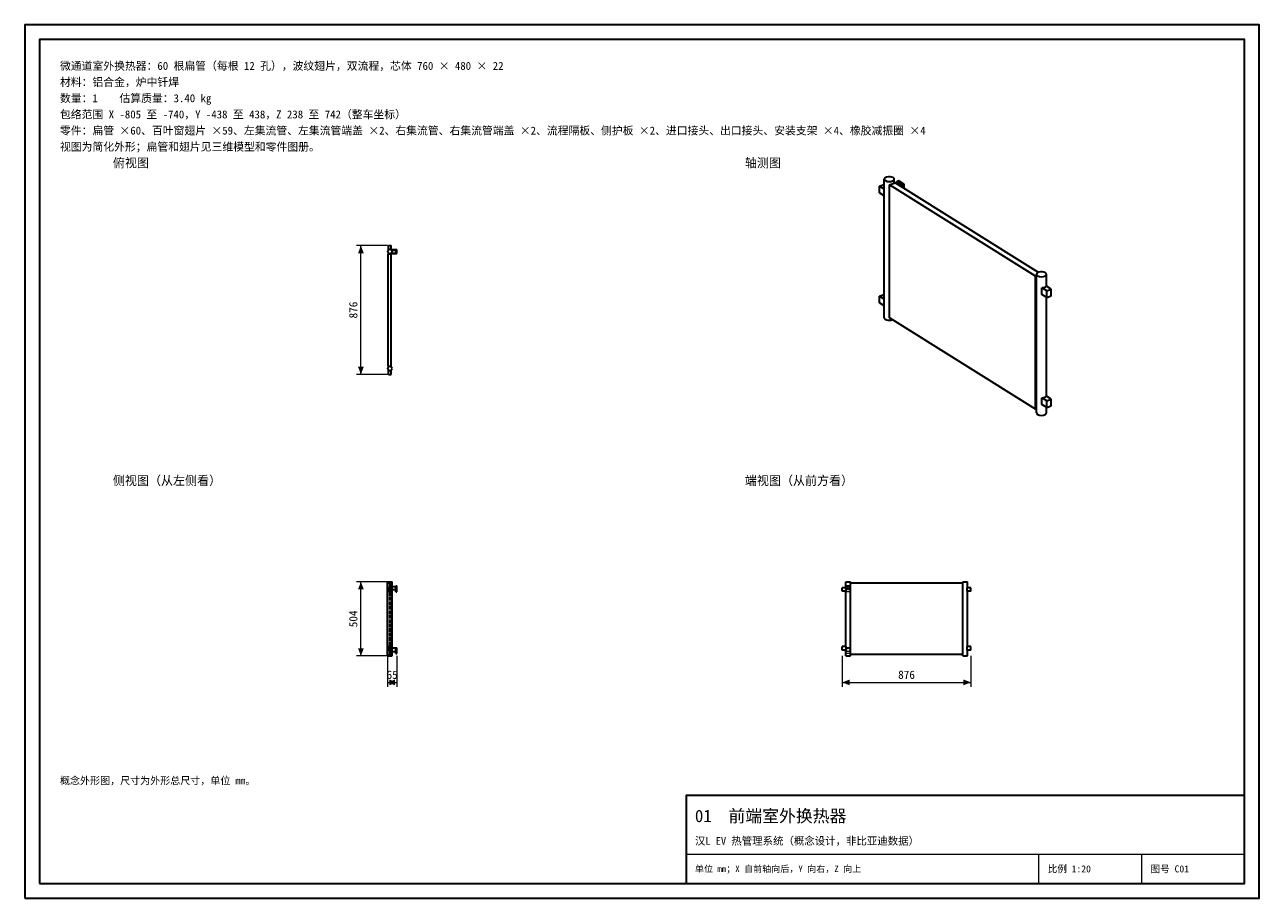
# Model space of a CAD drawing. Header units: millimetres. Extents: x 0 to 420, y 0 to 297.
import ezdxf
from ezdxf.enums import TextEntityAlignment as Align

# ---------------------------------------------------------------- set-up
doc = ezdxf.new("R2010")
doc.units = ezdxf.units.MM
doc.linetypes.add('DASHED', pattern=[1.524, 1.27, -0.254])
for name, color, linetype, lineweight, true_color in [('DIM', 7, 'Continuous', 18, 0x1e5aa0), ('FRAME', 7, 'Continuous', 35, 0x3c3c3c), ('HIDDEN', 7, 'DASHED', 13, 0x969696), ('OUTLINE', 7, 'Continuous', 35, 0x141414), ('TEXT', 7, 'Continuous', 18, 0x141414), ('THIN', 7, 'Continuous', 13, 0x6e6e6e)]:
    doc.layers.add(name, color=color, linetype=linetype, lineweight=lineweight, true_color=true_color)
doc.styles.add('ZH', font='simsun.ttc')

msp = doc.modelspace()

# ---------------------------------------------------------------- hatches: boundary and pattern name
at = {"layer": 'DIM'}
for points in [[(114.38, 221.9), (113.39, 219.3), (115.36, 219.3)], [(114.38, 178.1), (115.36, 180.7), (113.39, 180.7)], [(114.38, 107.6), (113.39, 105), (115.36, 105)], [(114.38, 82.4), (115.36, 85), (113.39, 85)], [(123.38, 73.4), (125.97, 72.41), (125.97, 74.39)], [(126.62, 73.4), (124.03, 74.39), (124.03, 72.41)], [(278.1, 73.4), (280.7, 72.41), (280.7, 74.39)], [(321.9, 73.4), (319.3, 74.39), (319.3, 72.41)]]:
    msp.add_hatch(color=7, dxfattribs=at).paths.add_polyline_path(points)

# ---------------------------------------------------------------- linework, layer by layer
for points in [[(123.38, 221.9), (112.88, 221.9)], [(114.38, 178.1), (114.38, 221.9)], [(123.38, 178.1), (112.88, 178.1)], [(123.38, 107.6), (112.88, 107.6)], [(114.38, 82.4), (114.38, 107.6)], [(123.38, 82.4), (112.88, 82.4)], [(123.38, 82.4), (123.38, 71.9)], [(126.62, 82.4), (126.62, 71.9)], [(278.1, 82.4), (278.1, 71.9)], [(321.9, 82.4), (321.9, 71.9)], [(123.38, 73.4), (126.62, 73.4)], [(278.1, 73.4), (321.9, 73.4)]]:
    msp.add_lwpolyline(points, dxfattribs=at)
at = {"layer": 'FRAME'}
for points in [[(0, 0), (420, 0), (420, 297), (0, 297)], [(5, 5), (415, 5), (415, 292), (5, 292)], [(225, 5), (415, 5), (415, 35), (225, 35)]]:
    msp.add_lwpolyline(points, close=True, dxfattribs=at)
at = {"layer": 'HIDDEN'}
for points in [[(124.97, 219.9), (124.58, 220.59), (123.78, 220.59), (123.38, 219.9), (123.78, 219.21), (124.58, 219.21), (124.97, 219.9)], [(123.62, 180.9), (123.62, 219.1)], [(123.62, 219.1), (124.17, 219.1)], [(123.72, 221.9), (124.62, 221.9)], [(123.72, 220.6), (123.72, 221.9)], [(123.72, 221.9), (124.62, 221.9)], [(123.72, 220.6), (123.72, 221.9)], [(123.72, 221.9), (124.62, 221.9)], [(123.72, 220.6), (123.72, 221.9)], [(123.72, 220.6), (123.79, 220.6)], [(123.72, 220.6), (123.79, 220.6)], [(123.72, 220.6), (123.79, 220.6)], [(124.56, 220.6), (124.44, 220.66), (124.31, 220.69), (124.17, 220.7), (124.04, 220.69), (123.91, 220.66), (123.79, 220.6)], [(124.56, 220.6), (124.44, 220.66), (124.31, 220.69), (124.17, 220.7), (124.04, 220.69), (123.91, 220.66), (123.79, 220.6)], [(124.56, 220.6), (124.44, 220.66), (124.31, 220.69), (124.17, 220.7), (124.04, 220.69), (123.91, 220.66), (123.79, 220.6)], [(124.56, 220.6), (124.44, 220.66), (124.31, 220.69), (124.17, 220.7), (124.04, 220.69), (123.91, 220.66), (123.79, 220.6)], [(124.17, 219.1), (124.72, 219.1)], [(124.56, 220.6), (124.62, 220.6)], [(124.56, 220.6), (124.62, 220.6)], [(124.56, 220.6), (124.62, 220.6)], [(124.62, 220.6), (124.62, 221.9)], [(124.62, 220.6), (124.62, 221.9)], [(124.62, 220.6), (124.62, 221.9)], [(124.97, 219.9), (124.97, 220.03), (124.94, 220.15), (124.89, 220.27), (124.82, 220.37), (124.74, 220.47), (124.64, 220.55)], [(124.64, 220.55), (124.74, 220.47), (124.82, 220.37), (124.89, 220.27), (124.94, 220.15), (124.97, 220.03), (124.97, 219.9)], [(124.97, 219.9), (124.97, 219.77), (124.94, 219.65), (124.89, 219.53), (124.82, 219.43), (124.74, 219.33), (124.64, 219.25)], [(124.64, 219.25), (124.74, 219.33), (124.82, 219.43), (124.89, 219.53), (124.94, 219.65), (124.97, 219.77), (124.97, 219.9)], [(124.72, 180.9), (124.72, 219.1)], [(124.97, 219.9), (124.97, 220), (124.95, 220.1), (124.92, 220.2), (124.88, 220.29), (124.82, 220.37), (124.76, 220.45)], [(124.76, 219.35), (124.82, 219.43), (124.88, 219.51), (124.92, 219.6), (124.95, 219.7), (124.97, 219.8), (124.97, 219.9)], [(124.97, 219.94), (124.97, 219.93), (124.97, 219.93), (124.97, 219.92), (124.97, 219.91), (124.97, 219.91), (124.97, 219.9)], [(126.22, 219.2), (126.22, 220.6)], [(126.22, 219.2), (126.22, 220.6)], [(126.22, 220.6), (126.62, 220.6)], [(126.22, 220.6), (126.62, 220.6)], [(126.22, 219.2), (126.22, 220.6)], [(126.22, 220.6), (126.62, 220.6)], [(126.22, 219.25), (126.22, 219.47), (126.22, 219.68), (126.22, 219.9), (126.22, 220.12), (126.22, 220.33), (126.22, 220.55)], [(126.22, 220.55), (126.22, 220.44), (126.22, 220.33), (126.22, 220.22), (126.22, 220.12), (126.22, 220.01), (126.22, 219.9)], [(126.22, 219.35), (126.22, 219.53), (126.22, 219.72), (126.22, 219.9), (126.22, 220.08), (126.22, 220.27), (126.22, 220.45)], [(126.22, 220.45), (126.22, 220.36), (126.22, 220.27), (126.22, 220.18), (126.22, 220.08), (126.22, 219.99), (126.22, 219.9)], [(126.22, 219.9), (126.22, 219.79), (126.22, 219.68), (126.22, 219.57), (126.22, 219.47), (126.22, 219.36), (126.22, 219.25)], [(126.22, 219.9), (126.22, 219.81), (126.22, 219.72), (126.22, 219.62), (126.22, 219.53), (126.22, 219.44), (126.22, 219.35)], [(126.22, 219.2), (126.62, 219.2)], [(126.22, 219.2), (126.62, 219.2)], [(126.22, 219.2), (126.62, 219.2)], [(126.62, 219.2), (126.62, 220.6)], [(126.62, 219.2), (126.62, 220.6)], [(126.62, 219.2), (126.62, 220.6)], [(124.97, 180.1), (124.58, 180.79), (123.78, 180.79), (123.38, 180.1), (123.78, 179.41), (124.58, 179.41), (124.97, 180.1)], [(123.62, 180.9), (124.17, 180.9)], [(124.17, 180.9), (124.72, 180.9)], [(123.72, 179.4), (123.79, 179.4)], [(123.72, 178.1), (123.72, 179.4)], [(123.72, 179.4), (123.79, 179.4)], [(123.72, 178.1), (123.72, 179.4)], [(123.72, 179.4), (123.79, 179.4)], [(123.72, 178.1), (123.72, 179.4)], [(123.72, 178.1), (124.62, 178.1)], [(123.72, 178.1), (124.62, 178.1)], [(123.72, 178.1), (124.62, 178.1)], [(123.79, 179.4), (123.91, 179.34), (124.04, 179.31), (124.17, 179.3), (124.31, 179.31), (124.44, 179.34), (124.56, 179.4)], [(123.79, 179.4), (123.91, 179.34), (124.04, 179.31), (124.17, 179.3), (124.31, 179.31), (124.44, 179.34), (124.56, 179.4)], [(123.79, 179.4), (123.91, 179.34), (124.04, 179.31), (124.17, 179.3), (124.31, 179.31), (124.44, 179.34), (124.56, 179.4)], [(123.79, 179.4), (123.91, 179.34), (124.04, 179.31), (124.17, 179.3), (124.31, 179.31), (124.44, 179.34), (124.56, 179.4)], [(124.56, 179.4), (124.62, 179.4)], [(124.56, 179.4), (124.62, 179.4)], [(124.56, 179.4), (124.62, 179.4)], [(124.62, 178.1), (124.62, 179.4)], [(124.62, 178.1), (124.62, 179.4)], [(124.62, 178.1), (124.62, 179.4)], [(124.97, 107.6), (124.71, 107.6), (124.44, 107.6), (124.17, 107.6), (123.91, 107.6), (123.64, 107.6), (123.38, 107.6)], [(123.38, 107.6), (123.64, 107.6), (123.91, 107.6), (124.17, 107.6), (124.44, 107.6), (124.71, 107.6), (124.97, 107.6)], [(124.97, 107.6), (124.71, 107.6), (124.44, 107.6), (124.17, 107.6), (123.91, 107.6), (123.64, 107.6), (123.38, 107.6)], [(123.38, 82.4), (123.38, 107.6)], [(123.62, 82.9), (123.62, 107.1)], [(123.62, 82.9), (123.62, 107.1)], [(123.62, 107.1), (124.17, 107.1)], [(123.62, 107.1), (124.17, 107.1)], [(123.72, 105.6), (123.79, 105.6)], [(123.72, 104.4), (123.72, 105.6)], [(123.72, 105.6), (124.62, 105.6)], [(123.72, 104.4), (123.72, 105.6)], [(123.72, 105.6), (123.79, 105.6)], [(123.72, 104.4), (123.72, 105.6)], [(123.79, 104.4), (123.79, 105.6)], [(124.56, 105.6), (124.43, 105.6), (124.3, 105.6), (124.17, 105.6), (124.05, 105.6), (123.92, 105.6), (123.79, 105.6)], [(123.79, 105.6), (123.92, 105.6), (124.05, 105.6), (124.17, 105.6), (124.3, 105.6), (124.43, 105.6), (124.56, 105.6)], [(123.79, 104.4), (123.79, 105.6)], [(124.17, 82.9), (124.17, 107.1)], [(124.17, 82.9), (124.17, 107.1)], [(124.17, 107.1), (124.72, 107.1)], [(124.17, 107.1), (124.72, 107.1)], [(124.56, 104.4), (124.56, 105.6)], [(124.56, 105.6), (124.62, 105.6)], [(124.56, 104.4), (124.56, 105.6)], [(124.56, 105.6), (124.62, 105.6)], [(124.62, 104.4), (124.62, 105.6)], [(124.62, 104.4), (124.62, 105.6)], [(124.62, 104.4), (124.62, 105.6)], [(124.72, 82.9), (124.72, 107.1)], [(124.72, 82.9), (124.72, 107.1)], [(124.97, 106.05), (124.87, 105.88), (124.79, 105.7), (124.76, 105.5), (124.79, 105.3), (124.87, 105.12), (124.97, 104.95)], [(124.97, 104.95), (124.87, 105.12), (124.79, 105.3), (124.76, 105.5), (124.79, 105.7), (124.87, 105.88), (124.97, 106.05)], [(124.97, 106.05), (124.97, 107.6)], [(126.22, 104.2), (126.22, 106.2)], [(126.22, 106.2), (126.62, 106.2)], [(126.22, 106.05), (126.22, 105.87), (126.22, 105.68), (126.22, 105.5), (126.22, 105.32), (126.22, 105.13), (126.22, 104.95)], [(126.22, 104.95), (126.22, 105.13), (126.22, 105.32), (126.22, 105.5), (126.22, 105.68), (126.22, 105.87), (126.22, 106.05)], [(126.62, 104.2), (126.62, 106.2)], [(279.4, 105.6), (278.1, 105.6)], [(278.1, 104.4), (278.1, 105.6)], [(280.1, 107.6), (279.97, 107.6), (279.83, 107.6), (279.7, 107.6), (279.57, 107.6), (279.43, 107.6), (279.3, 107.6)], [(279.4, 105.6), (279.38, 105.6), (279.37, 105.6), (279.35, 105.6), (279.33, 105.6), (279.32, 105.6), (279.3, 105.6)], [(279.3, 105.6), (279.32, 105.6), (279.33, 105.6), (279.35, 105.6), (279.37, 105.6), (279.38, 105.6), (279.4, 105.6)], [(280.8, 106.2), (279.4, 106.2)], [(279.4, 104.2), (279.4, 106.2)], [(280.8, 106.2), (279.4, 106.2)], [(279.4, 104.2), (279.4, 106.2)], [(279.4, 104.4), (279.4, 105.6)], [(279.4, 104.4), (279.4, 105.6)], [(279.4, 104.4), (279.4, 105.6)], [(280.1, 104.95), (279.83, 105.02), (279.62, 105.22), (279.55, 105.5), (279.62, 105.78), (279.83, 105.98), (280.1, 106.05)], [(280.08, 106.05), (280.57, 105.79), (280.58, 105.24), (280.12, 104.95), (279.63, 105.21), (279.62, 105.76), (280.08, 106.05)], [(280.9, 107.6), (280.77, 107.6), (280.63, 107.6), (280.5, 107.6), (280.37, 107.6), (280.23, 107.6), (280.1, 107.6)], [(280.1, 106.05), (280.37, 105.98), (280.58, 105.78), (280.65, 105.5), (280.58, 105.22), (280.37, 105.02), (280.1, 104.95)], [(280.8, 104.2), (280.8, 106.2)], [(280.8, 104.2), (280.8, 106.2)], [(280.9, 82.9), (280.9, 107.1)], [(319.1, 107.1), (280.9, 107.1)], [(280.9, 82.9), (280.9, 107.1)], [(319.9, 107.6), (319.77, 107.6), (319.63, 107.6), (319.5, 107.6), (319.37, 107.6), (319.23, 107.6), (319.1, 107.6)], [(319.1, 82.9), (319.1, 107.1)], [(319.1, 82.9), (319.1, 107.1)], [(320.7, 107.6), (320.57, 107.6), (320.43, 107.6), (320.3, 107.6), (320.17, 107.6), (320.03, 107.6), (319.9, 107.6)], [(320.6, 104.4), (320.6, 105.6)], [(320.6, 105.6), (320.62, 105.6), (320.63, 105.6), (320.65, 105.6), (320.67, 105.6), (320.68, 105.6), (320.7, 105.6)], [(320.7, 105.6), (320.68, 105.6), (320.67, 105.6), (320.65, 105.6), (320.63, 105.6), (320.62, 105.6), (320.6, 105.6)], [(320.6, 104.4), (320.6, 105.6)], [(320.6, 104.4), (320.6, 105.6)], [(321.9, 105.6), (320.6, 105.6)], [(321.9, 104.4), (321.9, 105.6)], [(123.72, 104.4), (124.62, 104.4)], [(123.72, 104.4), (123.79, 104.4)], [(123.72, 104.4), (123.79, 104.4)], [(124.56, 104.4), (124.43, 104.4), (124.3, 104.4), (124.17, 104.4), (124.05, 104.4), (123.92, 104.4), (123.79, 104.4)], [(123.79, 104.4), (123.92, 104.4), (124.05, 104.4), (124.17, 104.4), (124.3, 104.4), (124.43, 104.4), (124.56, 104.4)], [(124.56, 104.4), (124.62, 104.4)], [(124.56, 104.4), (124.62, 104.4)], [(124.97, 85.15), (124.97, 104.95)], [(126.22, 104.2), (126.62, 104.2)], [(279.4, 104.4), (278.1, 104.4)], [(279.4, 104.4), (279.38, 104.4), (279.37, 104.4), (279.35, 104.4), (279.33, 104.4), (279.32, 104.4), (279.3, 104.4)], [(279.3, 104.4), (279.32, 104.4), (279.33, 104.4), (279.35, 104.4), (279.37, 104.4), (279.38, 104.4), (279.4, 104.4)], [(280.8, 104.2), (279.4, 104.2)], [(280.8, 104.2), (279.4, 104.2)], [(320.6, 104.4), (320.62, 104.4), (320.63, 104.4), (320.65, 104.4), (320.67, 104.4), (320.68, 104.4), (320.7, 104.4)], [(320.7, 104.4), (320.68, 104.4), (320.67, 104.4), (320.65, 104.4), (320.63, 104.4), (320.62, 104.4), (320.6, 104.4)], [(321.9, 104.4), (320.6, 104.4)], [(123.72, 85.6), (123.79, 85.6)], [(123.72, 84.4), (123.72, 85.6)], [(123.72, 85.6), (124.62, 85.6)], [(123.72, 84.4), (123.72, 85.6)], [(123.72, 85.6), (123.79, 85.6)], [(123.72, 84.4), (123.72, 85.6)], [(123.72, 84.4), (124.62, 84.4)], [(123.72, 84.4), (123.79, 84.4)], [(123.72, 84.4), (123.79, 84.4)], [(123.79, 84.4), (123.79, 85.6)], [(124.56, 85.6), (124.43, 85.6), (124.3, 85.6), (124.17, 85.6), (124.05, 85.6), (123.92, 85.6), (123.79, 85.6)], [(123.79, 85.6), (123.92, 85.6), (124.05, 85.6), (124.17, 85.6), (124.3, 85.6), (124.43, 85.6), (124.56, 85.6)], [(123.79, 84.4), (123.79, 85.6)], [(124.56, 84.4), (124.43, 84.4), (124.3, 84.4), (124.17, 84.4), (124.05, 84.4), (123.92, 84.4), (123.79, 84.4)], [(123.79, 84.4), (123.92, 84.4), (124.05, 84.4), (124.17, 84.4), (124.3, 84.4), (124.43, 84.4), (124.56, 84.4)], [(124.56, 84.4), (124.56, 85.6)], [(124.56, 85.6), (124.62, 85.6)], [(124.56, 84.4), (124.56, 85.6)], [(124.56, 85.6), (124.62, 85.6)], [(124.56, 84.4), (124.62, 84.4)], [(124.56, 84.4), (124.62, 84.4)], [(124.62, 84.4), (124.62, 85.6)], [(124.62, 84.4), (124.62, 85.6)], [(124.62, 84.4), (124.62, 85.6)], [(124.97, 83.85), (124.82, 84.05), (124.7, 84.26), (124.64, 84.5), (124.7, 84.74), (124.82, 84.95), (124.97, 85.15)], [(124.97, 85.15), (124.82, 84.95), (124.7, 84.74), (124.64, 84.5), (124.7, 84.26), (124.82, 84.05), (124.97, 83.85)], [(126.22, 83.2), (126.22, 85.2)], [(126.22, 85.2), (126.62, 85.2)], [(126.22, 85.15), (126.22, 84.93), (126.22, 84.72), (126.22, 84.5), (126.22, 84.28), (126.22, 84.07), (126.22, 83.85)], [(126.22, 83.85), (126.22, 84.07), (126.22, 84.28), (126.22, 84.5), (126.22, 84.72), (126.22, 84.93), (126.22, 85.15)], [(126.62, 83.2), (126.62, 85.2)], [(279.4, 85.6), (278.1, 85.6)], [(278.1, 84.4), (278.1, 85.6)], [(279.4, 84.4), (278.1, 84.4)], [(279.4, 85.6), (279.38, 85.6), (279.37, 85.6), (279.35, 85.6), (279.33, 85.6), (279.32, 85.6), (279.3, 85.6)], [(279.3, 85.6), (279.32, 85.6), (279.33, 85.6), (279.35, 85.6), (279.37, 85.6), (279.38, 85.6), (279.4, 85.6)], [(279.4, 84.4), (279.38, 84.4), (279.37, 84.4), (279.35, 84.4), (279.33, 84.4), (279.32, 84.4), (279.3, 84.4)], [(279.3, 84.4), (279.32, 84.4), (279.33, 84.4), (279.35, 84.4), (279.37, 84.4), (279.38, 84.4), (279.4, 84.4)], [(279.4, 84.4), (279.4, 85.6)], [(279.4, 84.4), (279.4, 85.6)], [(279.4, 84.4), (279.4, 85.6)], [(280.8, 85.2), (279.4, 85.2)], [(279.4, 83.2), (279.4, 85.2)], [(280.8, 85.2), (279.4, 85.2)], [(279.4, 83.2), (279.4, 85.2)], [(280.1, 83.85), (279.77, 83.94), (279.54, 84.17), (279.45, 84.5), (279.54, 84.82), (279.77, 85.06), (280.1, 85.15)], [(280.1, 85.15), (280.66, 84.82), (280.66, 84.17), (280.1, 83.85), (279.54, 84.17), (279.54, 84.82), (280.1, 85.15)], [(280.1, 85.15), (280.42, 85.06), (280.66, 84.82), (280.75, 84.5), (280.66, 84.17), (280.42, 83.94), (280.1, 83.85)], [(280.8, 83.2), (280.8, 85.2)], [(280.8, 83.2), (280.8, 85.2)], [(320.6, 84.4), (320.6, 85.6)], [(320.6, 85.6), (320.62, 85.6), (320.63, 85.6), (320.65, 85.6), (320.67, 85.6), (320.68, 85.6), (320.7, 85.6)], [(320.7, 85.6), (320.68, 85.6), (320.67, 85.6), (320.65, 85.6), (320.63, 85.6), (320.62, 85.6), (320.6, 85.6)], [(320.6, 84.4), (320.6, 85.6)], [(320.6, 84.4), (320.6, 85.6)], [(321.9, 85.6), (320.6, 85.6)], [(320.6, 84.4), (320.62, 84.4), (320.63, 84.4), (320.65, 84.4), (320.67, 84.4), (320.68, 84.4), (320.7, 84.4)], [(320.7, 84.4), (320.68, 84.4), (320.67, 84.4), (320.65, 84.4), (320.63, 84.4), (320.62, 84.4), (320.6, 84.4)], [(321.9, 84.4), (320.6, 84.4)], [(321.9, 84.4), (321.9, 85.6)], [(124.97, 82.4), (124.71, 82.4), (124.44, 82.4), (124.17, 82.4), (123.91, 82.4), (123.64, 82.4), (123.38, 82.4)], [(123.38, 82.4), (123.64, 82.4), (123.91, 82.4), (124.17, 82.4), (124.44, 82.4), (124.71, 82.4), (124.97, 82.4)], [(124.97, 82.4), (124.71, 82.4), (124.44, 82.4), (124.17, 82.4), (123.91, 82.4), (123.64, 82.4), (123.38, 82.4)], [(123.62, 82.9), (124.17, 82.9)], [(123.62, 82.9), (124.17, 82.9)], [(124.17, 82.9), (124.72, 82.9)], [(124.17, 82.9), (124.72, 82.9)], [(124.97, 82.4), (124.97, 83.85)], [(126.22, 83.2), (126.62, 83.2)], [(280.1, 82.4), (279.97, 82.4), (279.83, 82.4), (279.7, 82.4), (279.57, 82.4), (279.43, 82.4), (279.3, 82.4)], [(280.8, 83.2), (279.4, 83.2)], [(280.8, 83.2), (279.4, 83.2)], [(280.9, 82.4), (280.77, 82.4), (280.63, 82.4), (280.5, 82.4), (280.37, 82.4), (280.23, 82.4), (280.1, 82.4)], [(319.1, 82.9), (280.9, 82.9)], [(319.9, 82.4), (319.77, 82.4), (319.63, 82.4), (319.5, 82.4), (319.37, 82.4), (319.23, 82.4), (319.1, 82.4)], [(320.7, 82.4), (320.57, 82.4), (320.43, 82.4), (320.3, 82.4), (320.17, 82.4), (320.03, 82.4), (319.9, 82.4)]]:
    msp.add_lwpolyline(points, dxfattribs=at)
at = {"layer": 'OUTLINE'}
for points in [[(295.47, 245), (294.94, 245.22), (294.37, 245.31), (293.8, 245.31), (293.23, 245.2), (292.71, 244.96), (292.41, 244.5)], [(292.41, 244.5), (292.8, 243.98), (293.44, 243.75), (294.12, 243.68), (294.8, 243.75), (295.43, 243.98), (295.82, 244.5)], [(292.41, 197.37), (292.41, 244.5)], [(295.82, 244.5), (295.81, 244.6), (295.77, 244.7), (295.71, 244.79), (295.64, 244.87), (295.56, 244.94), (295.47, 245)], [(295.82, 243.16), (295.82, 244.5)], [(296.67, 243.73), (297.35, 243.98)], [(298.49, 242.59), (296.67, 243.73)], [(296.67, 242.89), (296.67, 243.73)], [(299.17, 242.84), (297.35, 243.98)], [(290.76, 242.1), (292.28, 242.67)], [(292.41, 241.07), (290.76, 242.1)], [(290.76, 239.86), (290.76, 242.1)], [(292.41, 238.82), (290.76, 239.86)], [(292.41, 242.58), (292.28, 242.67)], [(294.23, 242.57), (295.16, 242.91)], [(343.91, 211.5), (294.23, 242.57)], [(294.23, 197.31), (294.23, 242.57)], [(295.16, 242.91), (296.09, 243.26)], [(344.83, 212.77), (296.09, 243.26)], [(296.8, 242.81), (297.18, 242.96)], [(297.18, 242.96), (297.25, 242.97), (297.32, 242.98), (297.39, 242.97), (297.46, 242.95), (297.52, 242.92), (297.58, 242.88)], [(297.58, 242.88), (297.74, 242.76), (297.87, 242.62), (297.98, 242.46), (298.08, 242.29), (298.16, 242.11), (298.22, 241.92)], [(298.49, 242.59), (299.17, 242.84)], [(298.49, 241.75), (298.49, 242.59)], [(299.17, 241.33), (299.17, 242.84)], [(124.97, 219.9), (124.58, 220.59), (123.78, 220.59), (123.38, 219.9), (123.78, 219.21), (124.58, 219.21), (124.97, 219.9)], [(123.62, 180.9), (123.62, 219.1)], [(123.62, 219.1), (124.17, 219.1)], [(123.72, 221.9), (124.62, 221.9)], [(123.72, 220.6), (123.72, 221.9)], [(123.72, 220.6), (123.79, 220.6)], [(124.17, 219.1), (124.72, 219.1)], [(124.56, 220.6), (124.62, 220.6)], [(124.62, 220.6), (124.62, 221.9)], [(124.64, 220.55), (126.22, 220.55)], [(124.64, 219.25), (126.22, 219.25)], [(124.72, 180.9), (124.72, 219.1)], [(124.76, 220.45), (124.82, 220.38), (124.87, 220.3), (124.91, 220.21), (124.94, 220.12), (124.96, 220.03), (124.97, 219.94)], [(124.76, 220.45), (126.22, 220.45)], [(124.97, 219.9), (124.97, 219.8), (124.95, 219.7), (124.92, 219.6), (124.88, 219.51), (124.82, 219.43), (124.76, 219.35)], [(124.76, 219.35), (126.22, 219.35)], [(126.22, 219.2), (126.22, 220.6)], [(126.22, 220.6), (126.62, 220.6)], [(126.22, 219.2), (126.62, 219.2)], [(126.62, 219.2), (126.62, 220.6)], [(343.91, 211.5), (344.18, 211.6)], [(343.91, 166.24), (343.91, 211.5)], [(347.23, 212.63), (346.7, 212.85), (346.14, 212.94), (345.56, 212.93), (345, 212.83), (344.48, 212.59), (344.18, 212.13)], [(344.18, 212.13), (344.57, 211.6), (345.2, 211.37), (345.88, 211.31), (346.56, 211.37), (347.2, 211.6), (347.59, 212.13)], [(344.18, 165), (344.18, 212.13)], [(347.59, 212.13), (347.57, 212.23), (347.54, 212.33), (347.48, 212.42), (347.4, 212.5), (347.32, 212.57), (347.23, 212.63)], [(347.59, 208.08), (347.59, 212.13)], [(346.03, 207.54), (346.14, 207.57)], [(347.72, 206.48), (346.03, 207.54)], [(346.03, 205.29), (346.03, 207.54)], [(346.14, 207.57), (346.37, 207.6), (346.61, 207.64), (346.84, 207.71), (347.06, 207.79), (347.27, 207.91), (347.45, 208.06)], [(347.45, 208.06), (347.55, 208.1)], [(349.24, 207.04), (347.55, 208.1)], [(347.72, 206.48), (349.24, 207.04)], [(347.72, 204.23), (347.72, 206.48)], [(349.24, 204.8), (349.24, 207.04)], [(290.76, 204.7), (292.28, 205.27)], [(292.41, 203.67), (290.76, 204.7)], [(290.76, 202.46), (290.76, 204.7)], [(292.41, 201.42), (290.76, 202.46)], [(292.41, 205.18), (292.28, 205.27)], [(347.72, 204.23), (346.03, 205.29)], [(347.59, 170.67), (347.59, 204.32)], [(347.72, 204.23), (349.24, 204.8)], [(292.41, 197.37), (292.67, 196.94), (293.13, 196.7), (293.63, 196.59), (294.15, 196.55), (294.67, 196.6), (295.17, 196.73)], [(343.91, 166.24), (294.23, 197.31)], [(124.97, 180.1), (124.58, 180.79), (123.78, 180.79), (123.38, 180.1), (123.78, 179.41), (124.58, 179.41), (124.97, 180.1)], [(123.62, 180.9), (124.17, 180.9)], [(124.17, 180.9), (124.72, 180.9)], [(123.72, 179.4), (123.79, 179.4)], [(123.72, 178.1), (123.72, 179.4)], [(123.72, 178.1), (124.62, 178.1)], [(124.56, 179.4), (124.62, 179.4)], [(124.62, 178.1), (124.62, 179.4)], [(346.03, 170.13), (346.14, 170.17)], [(347.72, 169.08), (346.03, 170.13)], [(346.03, 167.89), (346.03, 170.13)], [(346.14, 170.17), (346.37, 170.2), (346.61, 170.24), (346.84, 170.3), (347.06, 170.39), (347.27, 170.5), (347.45, 170.66)], [(347.45, 170.66), (347.55, 170.7)], [(349.24, 169.64), (347.55, 170.7)], [(347.72, 169.08), (349.24, 169.64)], [(347.72, 166.83), (347.72, 169.08)], [(349.24, 167.39), (349.24, 169.64)], [(343.91, 166.24), (344.18, 166.34)], [(344.18, 165), (344.57, 164.48), (345.2, 164.25), (345.88, 164.18), (346.56, 164.25), (347.2, 164.48), (347.59, 165)], [(347.72, 166.83), (346.03, 167.89)], [(347.59, 165), (347.59, 166.92)], [(347.72, 166.83), (349.24, 167.39)], [(123.38, 107.6), (123.64, 107.6), (123.91, 107.6), (124.17, 107.6), (124.44, 107.6), (124.71, 107.6), (124.97, 107.6)], [(123.38, 82.4), (123.38, 107.6)], [(123.72, 105.6), (124.62, 105.6)], [(123.72, 104.4), (123.72, 105.6)], [(124.62, 104.4), (124.62, 105.6)], [(124.97, 82.4), (124.97, 107.6)], [(124.97, 106.05), (126.22, 106.05)], [(126.22, 104.2), (126.22, 106.2)], [(126.22, 106.2), (126.62, 106.2)], [(126.62, 104.2), (126.62, 106.2)], [(279.4, 105.6), (278.1, 105.6)], [(278.1, 104.4), (278.1, 105.6)], [(279.3, 107.6), (279.57, 107.6), (279.83, 107.6), (280.1, 107.6), (280.37, 107.6), (280.63, 107.6), (280.9, 107.6)], [(279.3, 105.6), (279.3, 107.6)], [(279.4, 104.4), (279.4, 105.6)], [(280.1, 106.05), (280.57, 105.78), (280.58, 105.23), (280.11, 104.95), (279.63, 105.22), (279.62, 105.76), (280.08, 106.05)], [(280.08, 106.05), (280.09, 106.05), (280.09, 106.05), (280.09, 106.05), (280.09, 106.05), (280.1, 106.05), (280.1, 106.05)], [(280.9, 107.1), (280.9, 107.6)], [(319.1, 107.1), (280.9, 107.1)], [(280.9, 82.9), (280.9, 107.1)], [(319.1, 107.6), (319.37, 107.6), (319.63, 107.6), (319.9, 107.6), (320.17, 107.6), (320.43, 107.6), (320.7, 107.6)], [(319.1, 107.1), (319.1, 107.6)], [(319.1, 82.9), (319.1, 107.1)], [(321.9, 105.6), (320.6, 105.6)], [(320.6, 104.4), (320.6, 105.6)], [(320.7, 105.6), (320.7, 107.6)], [(321.9, 104.4), (321.9, 105.6)], [(123.72, 104.4), (124.62, 104.4)], [(124.97, 104.95), (126.22, 104.95)], [(126.22, 104.2), (126.62, 104.2)], [(279.4, 104.4), (278.1, 104.4)], [(279.3, 85.6), (279.3, 104.4)], [(321.9, 104.4), (320.6, 104.4)], [(320.7, 85.6), (320.7, 104.4)], [(123.72, 85.6), (124.62, 85.6)], [(123.72, 84.4), (123.72, 85.6)], [(123.72, 84.4), (124.62, 84.4)], [(124.62, 84.4), (124.62, 85.6)], [(124.97, 85.15), (126.22, 85.15)], [(126.22, 83.2), (126.22, 85.2)], [(126.22, 85.2), (126.62, 85.2)], [(126.62, 83.2), (126.62, 85.2)], [(279.4, 85.6), (278.1, 85.6)], [(278.1, 84.4), (278.1, 85.6)], [(279.4, 84.4), (278.1, 84.4)], [(279.3, 82.4), (279.3, 84.4)], [(279.4, 84.4), (279.4, 85.6)], [(321.9, 85.6), (320.6, 85.6)], [(320.6, 84.4), (320.6, 85.6)], [(321.9, 84.4), (320.6, 84.4)], [(320.7, 82.4), (320.7, 84.4)], [(321.9, 84.4), (321.9, 85.6)], [(123.38, 82.4), (123.64, 82.4), (123.91, 82.4), (124.17, 82.4), (124.44, 82.4), (124.71, 82.4), (124.97, 82.4)], [(124.97, 83.85), (126.22, 83.85)], [(126.22, 83.2), (126.62, 83.2)], [(279.3, 82.4), (279.57, 82.4), (279.83, 82.4), (280.1, 82.4), (280.37, 82.4), (280.63, 82.4), (280.9, 82.4)], [(319.1, 82.9), (280.9, 82.9)], [(280.9, 82.4), (280.9, 82.9)], [(319.1, 82.4), (319.1, 82.9)], [(319.1, 82.4), (319.37, 82.4), (319.63, 82.4), (319.9, 82.4), (320.17, 82.4), (320.43, 82.4), (320.7, 82.4)]]:
    msp.add_lwpolyline(points, dxfattribs=at)
at = {"layer": 'THIN'}
for points in [[(225, 15), (415, 15)], [(345, 5), (345, 15)], [(380, 5), (380, 15)]]:
    msp.add_lwpolyline(points, dxfattribs=at)

# ---------------------------------------------------------------- texts
at = {"layer": 'DIM', "style": 'ZH'}
for s, p in [('876', (111.78, 200)), ('504', (111.78, 95))]:
    msp.add_text(s, height=2.8, rotation=90, dxfattribs=at).set_placement(p, align=Align.MIDDLE_CENTER)
for s, p in [('65', (125, 76)), ('876', (300, 76))]:
    msp.add_text(s, height=2.8, dxfattribs=at).set_placement(p, align=Align.MIDDLE_CENTER)
at = {"layer": 'TEXT', "style": 'ZH'}
for s, height, p in [('微通道室外换热器：60 根扁管（每根 12 孔），波纹翅片，双流程，芯体 760 × 480 × 22', 2.7, (12, 283)), ('材料：铝合金，炉中钎焊', 2.7, (12, 277.5)), ('数量：1    估算质量：3.40 kg', 2.7, (12, 272)), ('包络范围 X -805 至 -740，Y -438 至 438，Z 238 至 742（整车坐标）', 2.7, (12, 266.5)), ('零件：扁管 ×60、百叶窗翅片 ×59、左集流管、左集流管端盖 ×2、右集流管、右集流管端盖 ×2、流程隔板、侧护板 ×2、进口接头、出口接头、安装支架 ×4、橡胶减振圈 ×4', 2.7, (12, 261)), ('视图为简化外形；扁管和翅片见三维模型和零件图册。', 2.7, (12, 255.5)), ('俯视图', 3, (30, 250)), ('轴测图', 3, (245, 250)), ('侧视图（从左侧看）', 3, (30, 142)), ('端视图（从前方看）', 3, (245, 142)), ('概念外形图，尺寸为外形总尺寸，单位 mm。', 2.5, (12, 40)), ('01  前端室外换热器', 4.2, (228, 28)), ('汉L EV 热管理系统（概念设计，非比亚迪数据）', 2.6, (228, 19.5)), ('单位 mm；X 自前轴向后，Y 向右，Z 向上', 2.2, (228, 10)), ('比例 1:20', 2.4, (348, 10)), ('图号 C01', 2.4, (383, 10))]:
    msp.add_text(s, height=height, dxfattribs=at).set_placement(p, align=Align.MIDDLE_LEFT)

doc.saveas('drawing.dxf')
